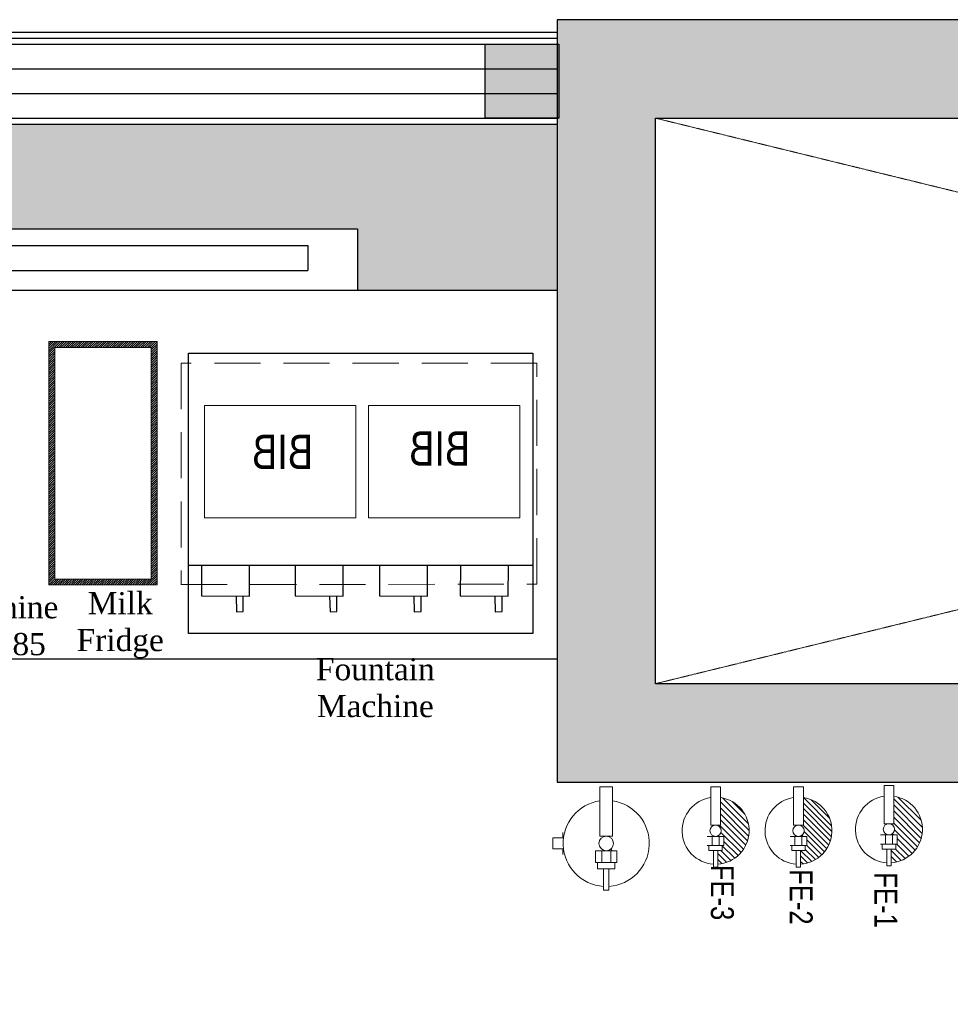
# Model space of a CAD drawing. Header units: inches. Extents: x 1703 to 137267, y -37098 to 14102.
# Tile 13 of 139: x 15837 to 17730, y 6657 to 8659. Entities that reach past the tile are written whole.
import ezdxf

# ---------------------------------------------------------------- set-up
doc = ezdxf.new("R2010")
doc.units = ezdxf.units.IN
doc.header["$MEASUREMENT"] = 0
for name, pattern in [('11aa1PB-bd$0$11aa1PB-af$0$TRATTEGGIATA', [0.75, 0.5, -0.25]), ('HIDDEN', [0.375, 0.25, -0.125]), ('HIDDEN2', [0.1875, 0.125, -0.0625]), ('LEVEL-F-OVERALL LAYOUT$0$Dash 0_5 mm', [1.0584, 0.5292, -0.5292]), ('LEVEL-F-OVERALL LAYOUT$0$Hidden 2mm', [3, 2, -1])]:
    doc.linetypes.add(name, pattern=pattern)
for name, color, linetype, lineweight in [('A-WALL', 4, 'Continuous', 13), ('CKD Equipments', 252, 'Continuous', 0), ('E Cutout', 3, 'Continuous', 30), ('Fire Extinguisher', 1, 'Continuous', 0), ('L1', 171, 'Continuous', 13), ('LEVEL-F-OVERALL LAYOUT$0$A-DETL', 251, 'Continuous', 15), ('LEVEL-F-OVERALL LAYOUT$0$A-WALL', 251, 'Continuous', 13), ('LEVEL-F-OVERALL LAYOUT$0$A-WALL-FULL-EXTR', 251, 'Continuous', 35)]:
    doc.layers.add(name, color=color, linetype=linetype, lineweight=lineweight)
for name, color, linetype in [('dispaly screen', 1, 'Continuous'), ('elevation line', 1, 'Continuous'), ('EQUIPMENT', 1, 'Continuous'), ('LEVEL-F-OVERALL LAYOUT$0$NEW PILASTERS', 251, 'Continuous'), ('LEVEL-F-OVERALL LAYOUT$0$S-Section-Steel', 251, 'Continuous')]:
    doc.layers.add(name, color=color, linetype=linetype)
doc.layers.add('GCEA-F-FIRE EXT 4.5KG CO2 TYPE', color=1, linetype='Continuous', lineweight=0, true_color=0xff0000)
doc.styles.add('2.5 Arial_regular_annotative', font='arial.ttf', dxfattribs={"width": 0.8, "height": 2.5})
doc.styles.add('arial  narrow', font='ARIALN.TTF', dxfattribs={"width": 0.96})
doc.styles.add('style12', font='BOOKOSI.TTF')

# ---------------------------------------------------------------- blocks, each defined once
blk = doc.blocks.new('LEVEL-F-OVERALL LAYOUT$0$SHS150x5')
at = {"layer": 'LEVEL-F-OVERALL LAYOUT$0$S-Section-Steel'}
h = blk.add_hatch(color=256, dxfattribs=at)
h.dxf.hatch_style = 1
h.paths.add_polyline_path([(322740.3, -171646.3), (322890.3, -171646.3), (322890.3, -171796.3), (322740.3, -171796.3)])
blk.add_lwpolyline([(322740.3, -171646.3), (322890.3, -171646.3), (322890.3, -171796.3), (322740.3, -171796.3)], close=True, dxfattribs=at)
blk = doc.blocks.new('LEVEL-F-OVERALL LAYOUT$0$150x150')
blk.add_blockref('LEVEL-F-OVERALL LAYOUT$0$SHS150x5', (-322815.3, 171721.3))
blk = doc.blocks.new('GVBHV GB')
at = {"layer": 'EQUIPMENT', "color": 2, "linetype": 'HIDDEN2', "lineweight": 0, "ltscale": 30}
blk.add_line((28267.004, 5354.48, 0), (28250.491, 5361.731, 0), dxfattribs=at)
at = {"layer": 'EQUIPMENT', "color": 2, "linetype": 'HIDDEN2', "lineweight": 0, "ltscale": 30, "elevation": 0}
for points in [[(28250.506, 5361.725), (28262.177, 5388.218), (28278.644, 5380.987)], [(28278.644, 5380.987), (28267.004, 5354.48)]]:
    blk.add_lwpolyline(points, dxfattribs=at)
at = {"layer": 'EQUIPMENT', "color": 2, "linetype": '11aa1PB-bd$0$11aa1PB-af$0$TRATTEGGIATA', "lineweight": 0, "ltscale": 36, "elevation": -0.004}
for points in [[(28266.561, 5384.768), (28261.607, 5373.488), (28269.957, 5369.821), (28274.911, 5381.101), (28266.561, 5384.768)], [(28261.199, 5372.558), (28256.245, 5361.277), (28264.596, 5357.61), (28269.549, 5368.891), (28261.199, 5372.558)]]:
    blk.add_lwpolyline(points, dxfattribs=at)
at = {"layer": 'EQUIPMENT', "color": 2, "linetype": 'Continuous', "style": 'arial  narrow', "width": 0.96}
for p in [(28268.811, 5379.361, -0.003), (28263.419, 5367.771, -0.003)]:
    blk.add_text('BIB', height=2.8, rotation=246.29282, dxfattribs=at).set_placement(p)
blk = doc.blocks.new('A$Cb54d0b82')
at = {"layer": 'EQUIPMENT'}
blk.add_lwpolyline([(700, -570), (0, -570), (0, 0), (700, 0)], close=True, dxfattribs=at)
for points in [[(77.1, -76.1), (76.2, -44.2), (62.4, -44.6), (62.2, -76)], [(241.6, -76.1), (240.8, -44.2), (226.9, -44.6), (226.7, -76)], [(413.1, -76.1), (412.3, -44.2), (398.4, -44.6), (398.3, -76)], [(603.5, -76.1), (602.7, -44.2), (588.9, -44.6), (588.7, -76)], [(147.1, -138.1), (147.4, -76.3), (49.6, -75.8), (49.3, -137.9)], [(311.6, -138.1), (311.9, -76.3), (214.1, -75.8), (213.8, -137.9)], [(483.2, -138.1), (483.5, -76.3), (385.6, -75.8), (385.4, -137.9)], [(673.6, -138.1), (673.9, -76.3), (576.1, -75.8), (575.8, -137.9)], [(0, -138.1), (700, -138.1)]]:
    blk.add_lwpolyline(points, dxfattribs=at)
blk = doc.blocks.new('G$C8B6087BB')
at = {"layer": 'E Cutout'}
blk.add_blockref('A$Cb54d0b82', (8.7, 570), dxfattribs=at)
at = {"layer": 'EQUIPMENT', "extrusion": (3.1362e-09, 1.56207e-11, 1), "xscale": -25.00000000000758, "yscale": 25.00000000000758, "zscale": 25.00000000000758, "rotation": 66.2928203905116}
blk.add_blockref('GVBHV GB', (407417, 593239.6, 0.2), dxfattribs=at)
blk = doc.blocks.new('A$C13CA0A9B')
at = {"layer": 'GCEA-F-FIRE EXT 4.5KG CO2 TYPE', "linetype": 'Continuous', "lineweight": 0, "ltscale": 250}
for p, q in [((-12.7, 114.9), (12.7, 114.9)), ((-12.7, 14.8), (-12.7, 114.9)), ((12.7, 114.9), (12.7, 14.8)), ((-88.2, 22.3), (-88.2, 11.2)), ((-88.2, 11.2), (-108.3, 11.2)), ((-108.3, 11.2), (-108.3, -11.2)), ((-88.2, 11.2), (-108.3, 11.2)), ((-108.3, 11.2), (-108.3, -11.2)), ((12.7, 14.8), (-12.7, 14.8)), ((-108.3, -11.2), (-88.2, -11.2)), ((-88.2, -11.2), (-108.3, -11.2)), ((-88.2, -11.2), (-88.2, -22.3)), ((-21.9, -14.8), (21.9, -14.8)), ((-21.9, -38.7), (-21.9, -14.8)), ((-9.2, -38.7), (-9.2, -14.8)), ((9.2, -38.7), (9.2, -14.8)), ((21.9, -14.8), (21.9, -38.7)), ((21.9, -38.7), (-21.9, -38.7)), ((-17.6, -38.7), (17.6, -38.7)), ((-17.6, -51.4), (-17.6, -38.7)), ((17.6, -38.7), (17.6, -51.4)), ((17.6, -51.4), (-17.6, -51.4)), ((-5.6, -51.4), (5.6, -51.4)), ((-5.6, -95.1), (-5.6, -51.4)), ((5.6, -51.4), (5.6, -95.1)), ((5.6, -95.1), (-5.6, -95.1))]:
    blk.add_line(p, q, dxfattribs=at)
at = {"layer": 'GCEA-F-FIRE EXT 4.5KG CO2 TYPE', "linetype": 'Continuous'}
for p, q in [((64.2, 59.5, 0), (59.5, 64.2, 0)), ((12.4, -14.8, 0), (9.2, -11.6, 0)), ((6.1, -87.4, 0), (5.6, -87, 0))]:
    blk.add_line(p, q, dxfattribs=at)
at = {"layer": 'GCEA-F-FIRE EXT 4.5KG CO2 TYPE', "linetype": 'Continuous', "lineweight": 0, "ltscale": 250}
blk.add_circle((0, 0), 14.8, dxfattribs=at)
for start, end in [(98.3362, 266.3055), (273.6945, 81.6638)]:
    blk.add_arc((0, 0), 87.6, start, end, dxfattribs=at)
blk = doc.blocks.new('A$Caf26af94')
at = {"layer": 'Fire Extinguisher', "color": 1, "linetype": 'Continuous', "lineweight": 0, "ltscale": 250}
for p, q in [((58.2, 163.3, 0), (78, 163.3, 0)), ((58.2, 85.5, 0), (58.2, 163.3, 0)), ((78, 163.3, 0), (78, 85.5, 0)), ((78, 85.5, 0), (58.2, 85.5, 0)), ((51.1, 62.5, 0), (85.1, 62.5, 0)), ((61, 43.9, 0), (61, 62.5, 0)), ((75.2, 43.9, 0), (75.2, 62.5, 0)), ((85.1, 62.5, 0), (85.1, 43.9, 0)), ((85.1, 43.9, 0), (51.1, 43.9, 0)), ((54.4, 43.9, 0), (81.8, 43.9, 0)), ((54.4, 34, 0), (54.4, 43.9, 0)), ((81.8, 43.9, 0), (81.8, 34, 0)), ((81.8, 34, 0), (54.4, 34, 0)), ((63.7, 34, 0), (72.5, 34, 0)), ((63.7, 0, 0), (63.7, 34, 0)), ((72.5, 34, 0), (72.5, 0, 0)), ((72.5, 0, 0), (63.7, 0, 0))]:
    blk.add_line(p, q, dxfattribs=at)
at = {"layer": 'Fire Extinguisher', "linetype": 'Continuous'}
for p, q in [((78.2, 141.3, 0), (135.5, 84.1, 0)), ((78, 130.3, 0), (136.2, 72.1, 0)), ((93.8, 137.1, 0), (131.2, 99.7, 0)), ((78, 119, 0), (135.1, 61.8, 0)), ((78, 107.7, 0), (132.9, 52.8, 0)), ((77.6, 85.5, 0), (125.6, 37.4, 0)), ((78, 96.3, 0), (129.6, 44.7, 0)), ((75.4, 65.1, 0), (77.9, 62.5, 0)), ((79.5, 72.2, 0), (120.9, 30.9, 0)), ((85.1, 55.3, 0), (115.4, 25, 0)), ((85.1, 44, 0), (109.3, 19.8, 0)), ((72.5, 34, 0), (95.1, 11.4, 0)), ((72.5, 22.7, 0), (86.7, 8.5, 0)), ((81.8, 36, 0), (102.6, 15.2, 0)), ((72.5, 11.4, 0), (77.4, 6.5, 0))]:
    blk.add_line(p, q, dxfattribs=at)
at = {"layer": 'Fire Extinguisher', "color": 1, "linetype": 'Continuous', "lineweight": 0, "ltscale": 250}
blk.add_circle((68.1, 74, 0), 11.5, dxfattribs=at)
for start, end in [(98.3362, 266.3055), (273.6945, 81.6638)]:
    blk.add_arc((68.1, 74, 0), 68.1, start, end, dxfattribs=at)
blk = doc.blocks.new('A$C42d2f09c')
at = {"layer": 'Fire Extinguisher', "color": 3, "linetype": 'Continuous', "lineweight": 0, "ltscale": 250}
for p, q in [((-11.1, 88.6, 0), (8.6, 88.6, 0)), ((-11.1, 10.7, 0), (-11.1, 88.6, 0)), ((8.6, 88.6, 0), (8.6, 10.7, 0)), ((8.6, 10.7, 0), (-11.1, 10.7, 0)), ((-18.3, -12.2, 0), (15.7, -12.2, 0)), ((-8.4, -30.9, 0), (-8.4, -12.2, 0)), ((5.9, -30.9, 0), (5.9, -12.2, 0)), ((15.7, -12.2, 0), (15.7, -30.9, 0)), ((15.7, -30.9, 0), (-18.3, -30.9, 0)), ((-15, -30.9, 0), (12.5, -30.9, 0)), ((-15, -40.7, 0), (-15, -30.9, 0)), ((12.5, -30.9, 0), (12.5, -40.7, 0)), ((12.5, -40.7, 0), (-15, -40.7, 0)), ((-5.7, -40.7, 0), (3.1, -40.7, 0)), ((-5.7, -74.7, 0), (-5.7, -40.7, 0)), ((3.1, -40.7, 0), (3.1, -74.7, 0)), ((3.1, -74.7, 0), (-5.7, -74.7, 0))]:
    blk.add_line(p, q, dxfattribs=at)
at = {"layer": 'Fire Extinguisher', "color": 3, "linetype": 'Continuous'}
for p, q in [((66.8, 3), (8.6, 61.1)), ((64.3, 17.7), (17.1, 64.8)), ((66.4, -8.9), (8.6, 48.8)), ((48.7, 45.6), (45, 49.2)), ((64.3, -19.1), (8.6, 36.6)), ((61.1, -28.2), (8.6, 24.3)), ((56.9, -36.2), (8.6, 12)), ((8.3, -12.2), (5.9, -9.8)), ((51.8, -43.4), (10.2, -1.8)), ((45.9, -49.8), (15.7, -19.6)), ((39.3, -55.5), (14.7, -30.9)), ((23.5, -64.2), (3.1, -43.8)), ((14.1, -67.1), (3.1, -56.1)), ((31.8, -60.3), (12.3, -40.7)), ((3.5, -68.7), (3.1, -68.4))]:
    blk.add_line(p, q, dxfattribs=at)
at = {"layer": 'Fire Extinguisher', "color": 3, "linetype": 'Continuous', "lineweight": 0, "ltscale": 250}
blk.add_circle((-1.3, -0.7, 0), 11.5, dxfattribs=at)
for start, end in [(98.3362, 266.3055), (273.6945, 81.6638)]:
    blk.add_arc((-1.3, -0.7, 0), 68.1, start, end, dxfattribs=at)
blk = doc.blocks.new('A$Cc3f23dfd')
at = {"layer": 'Fire Extinguisher', "color": 6, "linetype": 'Continuous', "lineweight": 0, "ltscale": 250}
for p, q in [((-9.9, 89.3), (9.9, 89.3)), ((-9.9, 11.5), (-9.9, 89.3)), ((9.9, 89.3), (9.9, 11.5)), ((9.9, 11.5), (-9.9, 11.5)), ((-17, -11.5), (17, -11.5)), ((-7.1, -30.1), (-7.1, -11.5)), ((7.1, -30.1), (7.1, -11.5)), ((17, -11.5), (17, -30.1)), ((17, -30.1), (-17, -30.1)), ((-13.7, -30.1), (13.7, -30.1)), ((-13.7, -40), (-13.7, -30.1)), ((13.7, -40), (-13.7, -40)), ((-4.4, -40), (4.4, -40)), ((-4.4, -74), (-4.4, -40)), ((4.4, -40), (4.4, -74)), ((13.7, -30.1), (13.7, -40)), ((4.4, -74), (-4.4, -74))]:
    blk.add_line(p, q, dxfattribs=at)
at = {"layer": 'Fire Extinguisher', "color": 6, "linetype": 'Continuous'}
for p, q in [((66.6, 14.3, 0), (14.3, 66.6, 0)), ((68.1, 0.5, 0), (9.9, 58.8, 0)), ((67.2, -10.9, 0), (9.9, 46.5, 0)), ((58.8, 34.4, 0), (34.4, 58.8, 0)), ((64.9, -20.8, 0), (9.9, 34.2, 0)), ((61.4, -29.5, 0), (9.9, 22, 0)), ((57, -37.4, 0), (8.1, 11.5, 0)), ((6.5, -11.5, 0), (5.3, -10.2, 0)), ((51.7, -44.4, 0), (10.9, -3.6, 0)), ((31.1, -60.6, 0), (10.5, -40, 0)), ((38.8, -56, 0), (13.7, -30.9, 0)), ((45.6, -50.6, 0), (17, -22, 0)), ((22.5, -64.3, 0), (4.4, -46.1, 0)), ((12.9, -66.9, 0), (4.4, -58.4, 0))]:
    blk.add_line(p, q, dxfattribs=at)
at = {"layer": 'Fire Extinguisher', "color": 6, "linetype": 'Continuous', "lineweight": 0, "ltscale": 250}
blk.add_circle((0, 0), 11.5, dxfattribs=at)
for start, end in [(98.3362, 266.3055), (273.6945, 81.6638)]:
    blk.add_arc((0, 0), 68.1, start, end, dxfattribs=at)

msp = doc.modelspace()

# ---------------------------------------------------------------- hatches: boundary and pattern name
at = {"layer": 'CKD Equipments'}
h = msp.add_hatch(dxfattribs=at)
h.set_pattern_fill('ANSI31', color=4, angle=180)
h.set_pattern_definition([(225, (754384.699, 180295.5027), (2.24506403, -2.24506403), [])])
h.paths.add_polyline_path([(15896.8, 7509.4), (15896.8, 8004.4), (16116.8, 8004.4), (16116.8, 7509.4)])
h.paths.add_polyline_path([(15908.8, 7521.4), (15908.8, 7992.4), (16104.8, 7992.4), (16104.8, 7521.4)], flags=16)
at = {"layer": 'EQUIPMENT'}
h = msp.add_hatch(color=253, dxfattribs=at)
h.dxf.hatch_style = 1
h.paths.add_polyline_path([(22030.7, 7308.7), (17130.7, 7308.7), (17130.7, 8458.8), (21830.6, 8458.8), (21830.6, 8058.7), (22030.7, 8058.7), (22030.7, 8658.8), (16930.7, 8658.8), (16930.7, 7108.7), (22030.7, 7108.7)])
h = msp.add_hatch(color=253, dxfattribs=at)
h.dxf.hatch_style = 1
h.paths.add_polyline_path([(22030.7, 7308.7), (17130.7, 7308.7), (17130.7, 8458.8), (21830.6, 8458.8), (21830.6, 8058.7), (22030.7, 8058.7), (22030.7, 8658.8), (16930.7, 8658.8), (16930.7, 7108.7), (22030.7, 7108.7)])
h = msp.add_hatch(color=253, dxfattribs=at)
h.dxf.hatch_style = 1
h.paths.add_polyline_path([(6955.1, 8446.2), (5628.1, 8446.2), (5568.2, 8485.7), (5513.1, 8402.2), (7826.4, 6876.9), (7881.4, 6960.4), (7802.6, 7012.4), (7773.9, 7012.4), (7773.9, 7031.3), (6955.1, 7571.2)])
h.paths.add_polyline_path([(6855.9, 8371.2), (6855.1, 8370.6), (6855.1, 7637.2), (5741.8, 8371.2)], flags=16)
h.paths.add_polyline_path([(9673.9, 8371.2), (13968.2, 8371.2), (13968.2, 8108.7), (14374.5, 8108.7), (14374.5, 8233.7), (16524.5, 8233.7), (16524.5, 8108.7), (16930.7, 8108.7), (16930.7, 8446.2), (7855.1, 8446.2), (7855.1, 8371.2), (9573.9, 8371.2), (9573.9, 6486.8, -0.121461), (9551.9, 6200.4, -0.003202), (9549.4, 6193.1), (9544.6, 6169.9), (9624.3, 6135.4, 0.09501), (9673.9, 6394.4)])
h.paths.add_polyline_path([(8006.7, 6877.8), (7951.6, 6794.3), (8295.7, 6567.5, 0.363199), (8684, 5757.3), (8721.5, 5844.1), (8695.6, 5862.4), (8695.8, 5862.7, -0.279141), (8373.9, 6394.4, -0.091873), (8413.8, 6609.4)])
h.paths.add_polyline_path([(8762.2, 5829.8), (8783.6, 5825.4, -0.031), (8714.7, 5853.3), (8725.5, 5845.7), (8686.7, 5756, 0.014288), (8723.6, 5740.7)])
h.paths.add_polyline_path([(9410.5, 5847.2, -0.000786), (9319.6, 5903.9, -0.233154), (8795.3, 5821.6), (8794.9, 5819.4), (8763.8, 5825.9), (8726.4, 5739.6, 0.264635)])
h.paths.add_polyline_path([(9605.9, 6093.3), (9526.3, 6127.7), (9508.1, 6101.7), (9505.3, 6103.8), (9523.6, 6130, 0.009158), (9532.7, 6150, 0.009158), (9541.1, 6170.3), (9547.6, 6201.6), (9551.1, 6201), (9549.4, 6193.1, 0.003202), (9551.9, 6200.4, 0.121461), (9573.9, 6486.8), (9573.9, 6394.4, -0.243908), (9319.6, 5903.9, 0.000786), (9410.5, 5847.2, 0.11367)])
h.paths.add_polyline_path([(9540.4, 6168.5, -0.008345), (9532.7, 6150, -0.008345), (9524.5, 6131.8), (9607.2, 6096, 0.014288), (9623.2, 6132.7)])

# ---------------------------------------------------------------- linework, layer by layer
at = {"color": 10, "linetype": 'LEVEL-F-OVERALL LAYOUT$0$Dash 0_5 mm', "lineweight": 5}
for p, q in [((17130.7, 7308.7), (21830.6, 8458.6)), ((17130.7, 8458.6), (21830.7, 7308.7)), ((17130.7, 7308.7), (21830.6, 8458.6)), ((17130.7, 8458.6), (21830.7, 7308.7))]:
    msp.add_line(p, q, dxfattribs=at)
msp.add_lwpolyline([(22030.7, 7308.7), (17130.7, 7308.7), (17130.7, 8458.8), (21830.6, 8458.8), (21830.6, 8058.7), (22030.7, 8058.7), (22030.7, 8658.8), (16930.7, 8658.8), (16930.7, 7108.7), (22030.7, 7108.7)], close=True)
msp.add_lwpolyline([(22030.7, 7308.7), (17130.7, 7308.7), (17130.7, 8458.8), (21830.6, 8458.8), (21830.6, 8058.7), (22030.7, 8058.7), (22030.7, 8658.8), (16930.7, 8658.8), (16930.7, 7108.7), (22030.7, 7108.7)], close=True)
at = {"layer": 'CKD Equipments'}
msp.add_lwpolyline([(15896.8, 7509.4), (15896.8, 8004.4), (16116.8, 8004.4), (16116.8, 7509.4), (15896.8, 7509.4)], dxfattribs=at)
msp.add_lwpolyline([(15908.8, 7521.4), (15908.8, 7992.4), (16104.8, 7992.4), (16104.8, 7521.4)], close=True, dxfattribs=at)
at = {"layer": 'dispaly screen', "linetype": 'HIDDEN', "ltscale": 5}
msp.add_lwpolyline([(16424.5, 8148.7), (16424.5, 8198.7), (15449.5, 8198.7), (15449.5, 8148.7), (16424.5, 8148.7)], dxfattribs=at)
at = {"layer": 'elevation line', "ltscale": 0.25}
msp.add_line((14374.5, 8108.7), (16524.5, 8108.7), dxfattribs=at)
msp.add_lwpolyline([(16930.7, 7358.7), (13968.2, 7358.7)], dxfattribs=at)
at = {"layer": 'LEVEL-F-OVERALL LAYOUT$0$A-DETL', "linetype": 'LEVEL-F-OVERALL LAYOUT$0$Hidden 2mm', "lineweight": 15}
for p, q in [((16930.7, 8608.7), (7855.1, 8608.7)), ((15854.3, 8458.7), (16930.7, 8458.7))]:
    msp.add_line(p, q, dxfattribs=at)
at = {"layer": 'LEVEL-F-OVERALL LAYOUT$0$A-WALL', "color": 3, "lineweight": 25}
for p, q in [((16930.7, 8658.8), (16930.7, 7358.7)), ((22030.7, 8658.8), (16930.7, 8658.8)), ((17130.7, 8458.8), (21830.7, 8458.8)), ((17130.7, 7558.7), (17130.7, 8458.8))]:
    msp.add_line(p, q, dxfattribs=at)
for points in [[(7855.1, 8633.7), (16930.7, 8633.7)], [(13968.2, 8371.2), (13968.2, 8108.7), (14374.5, 8108.7), (14374.5, 8233.7), (16524.5, 8233.7), (16524.5, 8108.7), (16930.8, 8108.7)]]:
    msp.add_lwpolyline(points, dxfattribs=at)
at = {"layer": 'LEVEL-F-OVERALL LAYOUT$0$A-WALL-FULL-EXTR', "color": 2, "lineweight": -2}
msp.add_line((16930.7, 8371.2), (16930.8, 8371.2), dxfattribs=at)
for points in [[(7855.1, 8621.2), (16930.7, 8621.2)], [(7855.1, 8608.7), (16930.7, 8608.7)], [(7855.1, 8558.7), (16930.7, 8558.7)], [(7855.1, 8508.7), (16930.8, 8508.7)], [(7855.1, 8458.7), (16930.8, 8458.7)], [(7855.1, 8446.2), (16930.8, 8446.2)]]:
    msp.add_lwpolyline(points, dxfattribs=at)

# ---------------------------------------------------------------- block references
at = {"layer": 'A-WALL', "rotation": 180}
msp.add_blockref('G$C8B6087BB', (16889.7, 7980.8, 0), dxfattribs=at)
at = {"layer": 'Fire Extinguisher', "ltscale": 100}
for name, p in [('A$Cc3f23dfd', (17253, 7009.8)), ('A$Cc3f23dfd', (17253, 7009.8)), ('A$Caf26af94', (17353.5, 6935.8, 0)), ('A$Caf26af94', (17353.5, 6935.8, 0)), ('A$C42d2f09c', (17606.9, 7013.3, 0)), ('A$C42d2f09c', (17606.9, 7013.3, 0))]:
    msp.add_blockref(name, p, dxfattribs=at)
at = {"layer": 'GCEA-F-FIRE EXT 4.5KG CO2 TYPE'}
msp.add_blockref('A$C13CA0A9B', (17030.5, 6984), dxfattribs=at)
msp.add_blockref('A$C13CA0A9B', (17030.5, 6984), dxfattribs=at)
at = {"layer": 'LEVEL-F-OVERALL LAYOUT$0$NEW PILASTERS', "rotation": 0.04019583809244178}
msp.add_blockref('LEVEL-F-OVERALL LAYOUT$0$150x150', (16859.4, 8533.8), dxfattribs=at)

# ---------------------------------------------------------------- texts
at = {"layer": 'Fire Extinguisher', "color": 6, "style": '2.5 Arial_regular_annotative', "width": 0.8}
msp.add_text('FE-3', height=46.58, rotation=270, dxfattribs=at).set_placement((17243.5, 6940.5, 0))
msp.add_text('FE-3', height=46.58, rotation=270, dxfattribs=at).set_placement((17243.5, 6940.5, 0))
at = {"layer": 'Fire Extinguisher', "color": 3, "style": '2.5 Arial_regular_annotative', "width": 0.8}
msp.add_text('FE-2', height=46.58, rotation=270, dxfattribs=at).set_placement((17403.8, 6931.7, 0))
msp.add_text('FE-2', height=46.58, rotation=270, dxfattribs=at).set_placement((17403.8, 6931.7, 0))
at = {"layer": 'Fire Extinguisher', "color": 1, "style": '2.5 Arial_regular_annotative', "width": 0.8}
msp.add_text('FE-1', height=46.58, rotation=270, dxfattribs=at).set_placement((17576.1, 6925.2, 0))
msp.add_text('FE-1', height=46.58, rotation=270, dxfattribs=at).set_placement((17576.1, 6925.2, 0))
at = {"layer": 'L1', "color": 0, "char_height": 45, "attachment_point": 2, "style": 'style12'}
for s, insert, width in [('Coffee Machine \\PKalerm X 585', (15696.3, 7486.7), 1358.804), ('Milk \\PFridge', (16042, 7494.9), 262.531), ('Fountain\\PMachine', (16560.9, 7360.7), 538.5)]:
    msp.add_mtext(s, dxfattribs=dict(at, insert=insert, width=width))

doc.saveas('drawing.dxf')
